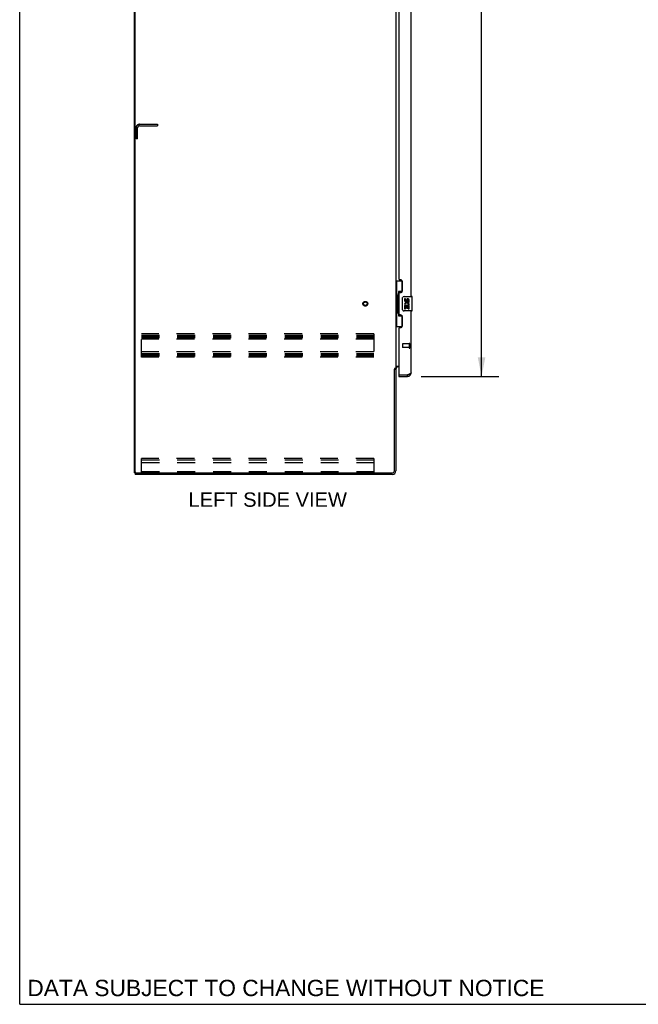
# Model space of a CAD drawing. Header units: inches. Extents: x 0 to 224, y 0 to 145.
# Tile 1 of 12: x 0 to 43, y 0 to 68. Entities that reach past the tile are written whole.
import ezdxf

# ---------------------------------------------------------------- set-up
doc = ezdxf.new("R2010")
doc.units = ezdxf.units.IN
doc.header["$LTSCALE"] = 12.342
doc.header["$MEASUREMENT"] = 0
doc.linetypes.add('HIDDEN', pattern=[0.2, 0.1, -0.1])
doc.layers.get('0').update_dxf_attribs({"linetype": 'CONTINUOUS'})
for name, color, linetype in [('02___PRT_ALL_AXES', 7, 'CONTINUOUS'), ('DEFAULT_2', 8, 'HIDDEN'), ('DIMENSIONS', 7, 'CONTINUOUS')]:
    doc.layers.add(name, color=color, linetype=linetype)
doc.styles.get("Standard").update_dxf_attribs({"font": 'arial.ttf'})
doc.dimstyles.new('DIMSTYLE_1', dxfattribs={"dimtxt": 0.99, "dimasz": 1.32, "dimexe": 0.09, "dimexo": 0.07, "dimgap": 0.0375, "dimtad": 0, "dimtih": 1, "dimtoh": 1, "dimzin": 4, "dimdsep": 46, "dimtxsty": 'Standard', "dimblk": '_FILLED', "dimblk1": '_FILLED', "dimblk2": '_FILLED', "dimcen": 0.09, "dimazin": 1, "dimtfac": 1, "dimtdec": 3, "dimtofl": 0, "dimtmove": 0, "dimatfit": 3, "dimldrblk": '_FILLED', "dimfxl": 1, "dimtolj": 1, "dimtzin": 4, "dimarcsym": 0})

# ---------------------------------------------------------------- blocks, each defined once
blk = doc.blocks.new('_FILLED')
at = {"color": 0, "linetype": 'ByBlock'}
blk.add_solid([(0, 0), (-1, 0.2), (-1, -0.2)], dxfattribs=at)
blk = doc.blocks.new('*D12')
at = {"layer": 'DIMENSIONS', "color": 2, "linetype": 'Continuous'}
for p, q in [((27.641, 105.731), (32.995, 105.731)), ((31.807, 105.731), (31.807, 76.237)), ((31.807, 43.231), (31.807, 72.772)), ((27.641, 43.231), (32.995, 43.231))]:
    blk.add_line(p, q, dxfattribs=at)
at = {"layer": 'DIMENSIONS', "color": 2, "linetype": 'Continuous', "xscale": 1.32, "yscale": 1.32, "zscale": 1.32}
for p, rotation in [((31.807, 105.731), 90), ((31.807, 43.231), 270)]:
    blk.add_blockref('_FILLED', p, dxfattribs=dict(at, rotation=rotation))
at = {"layer": 'DIMENSIONS', "color": 2, "linetype": 'Continuous', "insert": (31.807, 75.742), "char_height": 0.99, "width": 5.06409, "attachment_point": 2, "line_spacing_factor": 0.9}
blk.add_mtext('62.50\\PDOORS', dxfattribs=at)

msp = doc.modelspace()

# ---------------------------------------------------------------- linework, layer by layer
at = {"color": 7, "linetype": 'Continuous'}
for p, q in [((0, 0), (0, 145.2)), ((7.906, 36.585), (7.906, 108.377)), ((25.906, 49.806), (26.346, 49.806)), ((25.945, 49.806), (25.945, 48.781)), ((26.31, 49.806), (26.31, 49.026)), ((26.046, 48.811), (26.046, 48.832)), ((26.31, 49.071), (26.083, 49.071)), ((26.083, 49.071), (26.083, 47.391)), ((25.923, 48.781), (26.046, 48.781)), ((25.923, 48.781), (25.923, 47.681)), ((26.046, 47.681), (26.046, 48.781)), ((26.369, 47.831), (26.369, 48.631)), ((26.469, 48.731), (27.009, 48.731)), ((27.024, 47.746), (27.024, 48.716)), ((25.923, 47.681), (26.046, 47.681)), ((25.945, 47.681), (25.945, 46.656)), ((26.046, 47.63), (26.046, 47.651)), ((27.009, 47.731), (26.469, 47.731)), ((26.083, 47.391), (26.31, 47.391)), ((26.31, 47.436), (26.31, 46.656)), ((25.906, 46.656), (26.346, 46.656)), ((25.802, 43.721), (25.906, 43.721)), ((26.11, 43.335), (26.13, 43.335)), ((26.11, 43.335), (26.11, 43.231)), ((26.717, 43.231), (26.717, 43.335)), ((7.906, 36.585), (8.02, 36.585)), ((7.958, 36.585), (7.958, 36.481)), ((0, 0), (224.4, 0))]:
    msp.add_line(p, q, dxfattribs=at)
at = {"color": 3, "linetype": 'Continuous'}
for p, q in [((7.958, 36.647), (7.958, 108.314)), ((25.906, 105.188), (25.906, 43.773)), ((26.964, 48.731), (26.964, 73.981)), ((26.11, 72.771), (26.11, 49.938)), ((26.23, 49.878), (26.17, 49.878)), ((26.36, 49.128), (26.36, 49.748)), ((26.11, 48.939), (26.11, 47.523)), ((26.17, 48.998), (26.23, 48.998)), ((26.23, 47.463), (26.17, 47.463)), ((26.964, 43.477), (26.964, 47.731)), ((26.36, 46.713), (26.36, 47.333)), ((26.11, 46.526), (26.11, 43.355)), ((26.17, 46.583), (26.23, 46.583)), ((25.802, 36.728), (25.802, 43.733)), ((25.906, 43.773), (25.831, 43.773)), ((25.906, 43.734), (25.906, 36.727)), ((25.946, 43.929), (26.11, 43.929)), ((26.11, 43.877), (26.048, 43.877)), ((26.11, 43.231), (26.717, 43.231)), ((26.13, 43.335), (26.717, 43.335)), ((25.659, 36.481), (7.958, 36.481)), ((8.02, 36.585), (25.659, 36.585))]:
    msp.add_line(p, q, dxfattribs=at)
at = {"color": 7, "linetype": 'Continuous'}
for points in [[(26.083, 49.047), (26.083, 49.044), (26.084, 49.04), (26.084, 49.036), (26.086, 49.032), (26.087, 49.027), (26.089, 49.022), (26.092, 49.016), (26.095, 49.01), (26.098, 49.004), (26.102, 48.997), (26.106, 48.99), (26.111, 48.982), (26.117, 48.974), (26.119, 48.97)], [(26.369, 48.631), (26.369, 48.637), (26.37, 48.643), (26.371, 48.65), (26.372, 48.656), (26.374, 48.661), (26.376, 48.667)], [(26.119, 47.492), (26.117, 47.488), (26.111, 47.48), (26.106, 47.472), (26.102, 47.465), (26.098, 47.458), (26.095, 47.451), (26.092, 47.445), (26.089, 47.44), (26.087, 47.435), (26.086, 47.43), (26.084, 47.426), (26.084, 47.422), (26.083, 47.418), (26.083, 47.415)], [(26.376, 47.795), (26.374, 47.8), (26.372, 47.806), (26.371, 47.812), (26.37, 47.818), (26.369, 47.825), (26.369, 47.831)]]:
    msp.add_lwpolyline(points, dxfattribs=at)
at = {"color": 3, "linetype": 'Continuous'}
for points in [[(25.815, 43.755), (25.813, 43.751), (25.812, 43.749), (25.811, 43.747), (25.81, 43.746), (25.809, 43.744), (25.808, 43.742), (25.807, 43.74), (25.806, 43.739), (25.805, 43.737), (25.803, 43.735), (25.802, 43.733)], [(25.831, 43.773), (25.829, 43.772), (25.828, 43.77), (25.826, 43.769), (25.824, 43.767), (25.823, 43.766), (25.822, 43.764), (25.82, 43.763), (25.819, 43.762), (25.819, 43.76), (25.818, 43.759), (25.817, 43.757), (25.816, 43.756), (25.815, 43.755)], [(25.926, 43.906), (25.922, 43.903), (25.919, 43.902), (25.917, 43.901), (25.915, 43.9), (25.913, 43.898), (25.911, 43.897), (25.909, 43.896), (25.908, 43.894), (25.907, 43.893), (25.906, 43.891), (25.906, 43.89), (25.906, 43.888)], [(25.946, 43.929), (25.946, 43.927), (25.946, 43.925), (25.946, 43.923), (25.945, 43.921), (25.944, 43.92), (25.943, 43.918), (25.942, 43.917), (25.941, 43.915), (25.939, 43.914), (25.937, 43.912), (25.935, 43.911), (25.933, 43.909), (25.931, 43.908), (25.929, 43.907), (25.926, 43.906)], [(26.964, 43.477), (26.963, 43.472), (26.962, 43.466), (26.959, 43.46), (26.956, 43.454), (26.951, 43.448), (26.945, 43.442), (26.938, 43.436), (26.931, 43.43), (26.922, 43.424), (26.913, 43.418), (26.903, 43.412), (26.892, 43.406), (26.88, 43.4), (26.867, 43.394), (26.854, 43.388), (26.841, 43.382), (26.826, 43.377), (26.812, 43.371)], [(26.812, 43.371), (26.797, 43.365), (26.781, 43.359), (26.765, 43.353), (26.749, 43.347), (26.733, 43.341), (26.717, 43.335)]]:
    msp.add_lwpolyline(points, dxfattribs=at)
for centre, radius, start, end in [((26.17, 49.938), 0.06, 180, 270), ((26.23, 49.748), 0.13, 0, 90), ((26.17, 48.938), 0.06, 90, 177.61198), ((26.23, 49.128), 0.13, 270, 360), ((26.17, 47.523), 0.06, 182.38802, 270), ((26.23, 47.333), 0.13, 0, 90), ((26.17, 46.523), 0.06, 90, 177.61198), ((26.23, 46.713), 0.13, 270, 360), ((26.048, 43.734), 0.142, 90, 180), ((26.717, 43.477), 0.246, 270, 360), ((26.13, 43.355), 0.02, 180, 270), ((8.02, 36.647), 0.0625, 180, 270), ((25.659, 36.728), 0.143, 270, 360), ((25.659, 36.727), 0.246, 270, 360)]:
    msp.add_arc(centre, radius, start, end, dxfattribs=at)
at = {"color": 7, "linetype": 'Continuous'}
for centre, radius, start, end in [((26.469, 48.631), 0.1, 90, 158.79459), ((27.009, 48.716), 0.015, 0, 90), ((26.469, 47.831), 0.1, 201.20502, 270), ((27.009, 47.746), 0.015, 270, 360), ((26.717, 43.477), 0.142, 270, 311.36699), ((26.8, 43.621), 0.26, 267.37299, 270)]:
    msp.add_arc(centre, radius, start, end, dxfattribs=at)
for centre, start_param, end_param in [((26.15, 48.821), 0.699287, 1.51401), ((26.15, 48.821), -4.655602, -3.84088), ((26.15, 47.64), 0.699287, 1.51401), ((26.15, 47.64), -4.655602, -3.84088)]:
    msp.add_ellipse(centre, major_axis=(0, 0.18), ratio=0.579493, start_param=start_param, end_param=end_param, dxfattribs=at)
at = {"layer": '02___PRT_ALL_AXES', "color": 7, "linetype": 'Continuous'}
for p, q in [((26.569, 48.577), (26.507, 48.577)), ((26.507, 48.577), (26.507, 48.44)), ((26.559, 48.116), (26.587, 48.135)), ((26.569, 48.44), (26.569, 48.577)), ((26.635, 48.503), (26.635, 48.434)), ((26.695, 48.44), (26.695, 48.482)), ((26.75, 48.152), (26.808, 48.127)), ((26.758, 48.482), (26.758, 48.346)), ((26.758, 48.346), (26.821, 48.346)), ((26.821, 48.346), (26.821, 48.482)), ((26.525, 48.116), (26.507, 48.116)), ((26.507, 48.116), (26.507, 47.885)), ((26.507, 47.885), (26.569, 47.885)), ((26.559, 48.116), (26.821, 48.116)), ((26.569, 48.053), (26.635, 48.053)), ((26.569, 47.885), (26.569, 48.053)), ((26.635, 48.053), (26.635, 47.917)), ((26.635, 47.917), (26.695, 47.917)), ((26.695, 48.053), (26.758, 48.053)), ((26.695, 47.917), (26.695, 48.053)), ((26.758, 48.053), (26.758, 47.885)), ((26.758, 47.885), (26.821, 47.885)), ((26.821, 47.885), (26.821, 48.116))]:
    msp.add_line(p, q, dxfattribs=at)
at = {"layer": '02___PRT_ALL_AXES', "color": 8, "linetype": 'HIDDEN'}
for p, q in [((26.817, 45.459), (26.37, 45.459)), ((26.817, 45.459), (26.817, 45.211)), ((26.817, 45.211), (26.37, 45.211))]:
    msp.add_line(p, q, dxfattribs=at)
msp.add_circle((23.802, 48.231), 0.124, dxfattribs=at)
at = {"layer": '02___PRT_ALL_AXES', "color": 7, "linetype": 'Continuous'}
for centre, radius, start, end in [((26.66, 48.189), 0.154, 161.41988, 206.19629), ((26.601, 48.44), 0.0943, 180, 360), ((26.664, 48.189), 0.157, 336.59665, 161.87913), ((26.601, 48.44), 0.0314, 180, 261.22946), ((26.664, 48.189), 0.0943, 336.59665, 215.11217), ((26.6, 48.445), 0.0362, 263.42855, 341.76278), ((26.727, 48.482), 0.0943, 68.69989, 167.43379), ((26.727, 48.482), 0.0314, 0, 180.04847), ((26.727, 48.482), 0.0943, 0, 68.67039), ((26.664, 48.189), 0.157, 205.73705, 207.8532)]:
    msp.add_arc(centre, radius, start, end, dxfattribs=at)
at = {"layer": 'DEFAULT_2', "color": 8, "linetype": 'HIDDEN'}
for p, q in [((8.01, 59.585), (8.01, 60.338)), ((8.114, 59.585), (8.114, 60.338)), ((8.256, 60.585), (9.51, 60.585)), ((8.256, 60.481), (9.51, 60.481)), ((9.51, 60.481), (9.51, 60.585)), ((8.114, 59.585), (8.01, 59.585)), ((24.385, 46.168), (8.385, 46.168)), ((8.385, 44.543), (8.385, 46.168)), ((24.385, 46.168), (24.385, 44.543)), ((8.385, 46.064), (24.385, 46.064)), ((8.385, 45.975), (24.385, 45.975)), ((8.385, 45.897), (24.385, 45.897)), ((24.385, 45.793), (8.385, 45.793)), ((26.36, 45.449), (26.36, 45.221)), ((26.817, 45.477), (26.817, 45.193)), ((26.86, 45.477), (26.86, 45.193)), ((24.385, 44.918), (8.385, 44.918)), ((8.385, 44.814), (24.385, 44.814)), ((8.385, 44.725), (24.385, 44.725)), ((8.385, 44.647), (24.385, 44.647)), ((24.385, 44.543), (8.385, 44.543)), ((24.385, 37.585), (8.385, 37.585)), ((8.385, 36.585), (8.385, 37.585)), ((8.385, 37.481), (24.385, 37.481)), ((8.385, 37.48), (24.385, 37.48)), ((8.385, 37.304), (24.385, 37.304)), ((24.385, 37.585), (24.385, 36.585)), ((8.385, 36.689), (24.385, 36.689))]:
    msp.add_line(p, q, dxfattribs=at)
for radius in [0.164, 0.124]:
    msp.add_circle((23.802, 48.231), radius, dxfattribs=at)
for centre, radius, start, end in [((8.256, 60.338), 0.246, 90, 180), ((8.256, 60.338), 0.142, 90, 180), ((26.37, 45.449), 0.01, 90, 180), ((26.838, 45.477), 0.0215, 0, 180), ((26.37, 45.221), 0.01, 180, 270), ((26.838, 45.193), 0.0215, 180, 360)]:
    msp.add_arc(centre, radius, start, end, dxfattribs=at)

# ---------------------------------------------------------------- texts
at = {"layer": 'DIMENSIONS', "color": 2, "linetype": 'Continuous', "attachment_point": 2, "line_spacing_factor": 0.9}
for s, insert, char_height, width in [('LEFT SIDE VIEW', (17.079, 35.242), 0.99, 10.88632), ('DATA SUBJECT TO CHANGE WITHOUT NOTICE', (18.331, 1.685), 1.122, 35.54529)]:
    msp.add_mtext(s, dxfattribs=dict(at, insert=insert, char_height=char_height, width=width))

# ---------------------------------------------------------------- dimensions: what is measured, and where the dimension line sits
at = {"layer": 'DIMENSIONS', "color": 2, "linetype": 'Continuous'}
dim = msp.add_linear_dim(base=(31.807, 105.731), p1=(27.571, 43.231), p2=(27.571, 105.731), angle=90, text='<>\\PDOORS', dimstyle='DIMSTYLE_1', dxfattribs=at)
dim.commit()
dim.dimension.update_dxf_attribs({"geometry": '*D12', "text_midpoint": (31.807, 74.504), "dimtype": 160})

doc.saveas('drawing.dxf')
